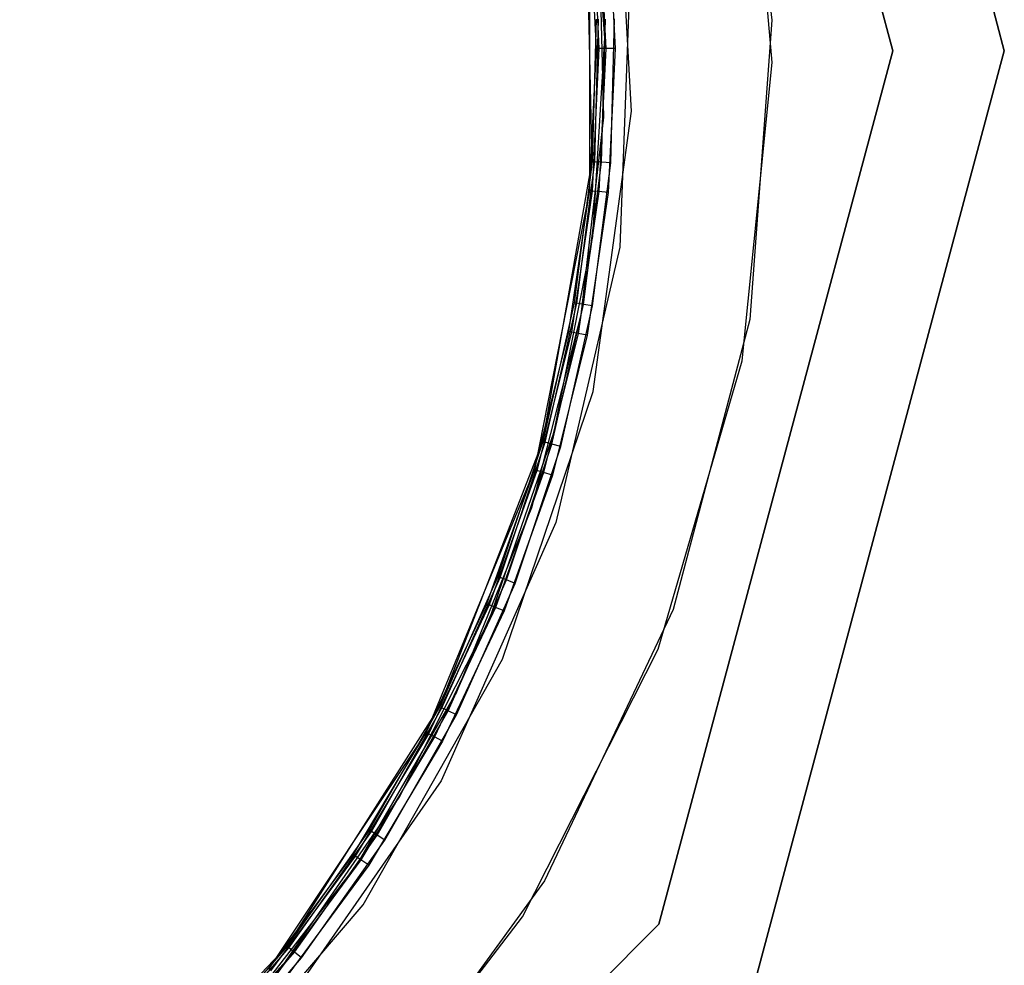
# Model space of a CAD drawing. Extents: x -2 to 2, y -2 to 5.79.
# Tile 4 of 9: x 0.94 to 2, y -0.98 to 0.03. Entities that reach past the tile are written whole.
import ezdxf

# ---------------------------------------------------------------- set-up
doc = ezdxf.new("R2010")
doc.units = 0
doc.header["$LTSCALE"] = 2.54
doc.layers.get('0').update_dxf_attribs({"color": 13, "linetype": 'CONTINUOUS'})

# ---------------------------------------------------------------- blocks, each defined once
blk = doc.blocks.new('GRUPUJ_5')
at = {"color": 0}
for p, q in [((3.7321, 3), (4, 2)), ((3.7321, 3), (4, 2)), ((4, 2, 60), (3.7321, 3, 60)), ((4, 2, 60), (3.7321, 3, 60)), ((3.88, 2), (3.6281, 2.94)), ((3.6281, 2.94, 60), (3.88, 2, 60)), ((3.6281, 2.94, 60), (3.88, 2, 60)), ((3.88, 2), (3.6281, 2.94)), ((3.7139, 2.3538, 58.28), (3.7497, 2.0328, 58.28)), ((3.7139, 2.3538, 58.28), (3.7497, 2.0328, 58.28)), ((3.7139, 2.3538, 58.55), (3.7497, 2.0328, 58.55)), ((3.7139, 2.3538, 58.55), (3.7497, 2.0328, 58.55)), ((3.75, 1.9874, 1.45), (3.7225, 2.3092, 1.45)), ((3.75, 1.9874, 1.72), (3.7225, 2.3092, 1.72)), ((3.75, 1.9874, 1.72), (3.7225, 2.3092, 1.72)), ((3.75, 1.9874, 1.45), (3.7225, 2.3092, 1.45)), ((3.5987, 1.9348, 1.45), (3.5821, 2.2385, 1.45)), ((3.5987, 1.9348, 1.45), (3.5821, 2.2385, 1.45)), ((3.5987, 1.9348, 1.5), (3.5821, 2.2385, 1.5)), ((3.5987, 1.9348, 1.5), (3.5821, 2.2385, 1.5)), ((3.5699, 2.014, 1.72), (3.5534, 2.2276, 1.72)), ((3.5563, 1.8807, 1.45), (3.5497, 2.1867, 1.45)), ((3.5563, 1.8807, 1.45), (3.5497, 2.1867, 1.45)), ((3.5609, 2.0022, 58.52), (3.5532, 2.1552, 58.55)), ((3.5532, 2.1552, 58.55), (3.5536, 1.8492, 58.55)), ((3.5532, 2.1552, 58.55), (3.5536, 1.8492, 58.55)), ((3.5609, 2.0022, 58.52), (3.5532, 2.1552, 58.55)), ((3.5609, 2.0022, 58.52), (3.5532, 2.1552, 58.52)), ((3.5609, 2.0022, 58.52), (3.5532, 2.1552, 58.52)), ((3.5558, 2.1555, 58.51), (3.5636, 2.0022, 58.51)), ((3.5558, 2.1555, 58.51), (3.5636, 2.0022, 58.51)), ((3.5631, 2.1562, 58.5027), (3.5709, 2.0023, 58.5027)), ((3.5631, 2.1562, 58.5027), (3.5709, 2.0023, 58.5027)), ((3.5731, 2.1572, 58.5), (3.5809, 2.0023, 58.5)), ((3.5731, 2.1572, 58.5), (3.5809, 2.0023, 58.5)), ((3.5635, 2.1428, 58.28), (3.5684, 1.9286, 58.28)), ((3.5973, 2.0927, 58.55), (3.586, 1.7887, 58.55)), ((3.5973, 2.0927, 58.55), (3.586, 1.7887, 58.55)), ((3.5973, 2.0927, 58.5), (3.586, 1.7887, 58.5)), ((3.5973, 2.0927, 58.5), (3.586, 1.7887, 58.5)), ((3.5605, 2.0339, 1.48), (3.5563, 1.8807, 1.48)), ((3.5605, 2.0339, 1.48), (3.5563, 1.8807, 1.45)), ((3.5605, 2.0339, 1.48), (3.5563, 1.8807, 1.45)), ((3.5605, 2.0339, 1.48), (3.5563, 1.8807, 1.48)), ((3.559, 1.8805, 1.49), (3.5632, 2.0339, 1.49)), ((3.559, 1.8805, 1.49), (3.5632, 2.0339, 1.49)), ((3.5663, 1.88, 1.4973), (3.5705, 2.0341, 1.4973)), ((3.5663, 1.88, 1.4973), (3.5705, 2.0341, 1.4973)), ((3.5763, 1.8792, 1.5), (3.5805, 2.0343, 1.5)), ((3.5763, 1.8792, 1.5), (3.5805, 2.0343, 1.5)), ((3.7497, 2.0328, 58.28), (3.7259, 1.7108, 58.28)), ((3.7497, 2.0328, 58.28), (3.7259, 1.7108, 58.28)), ((3.7497, 2.0328, 58.55), (3.7259, 1.7108, 58.55)), ((3.7497, 2.0328, 58.55), (3.7259, 1.7108, 58.55)), ((3.7497, 2.0328, 58.28), (3.7497, 2.0328, 58.55)), ((3.7497, 2.0328, 58.28), (3.7497, 2.0328, 58.55)), ((3.5572, 1.8001, 1.72), (3.5699, 2.014, 1.72)), ((3.5536, 1.8492, 58.55), (3.5609, 2.0022, 58.52)), ((3.5536, 1.8492, 58.52), (3.5609, 2.0022, 58.52)), ((3.5536, 1.8492, 58.55), (3.5609, 2.0022, 58.52)), ((3.5536, 1.8492, 58.52), (3.5609, 2.0022, 58.52)), ((3.5636, 2.0022, 58.51), (3.5563, 1.849, 58.51)), ((3.5636, 2.0022, 58.51), (3.5563, 1.849, 58.51)), ((3.5636, 2.0022, 58.51), (3.5609, 2.0022, 58.52)), ((3.5636, 2.0022, 58.51), (3.5609, 2.0022, 58.52)), ((3.5709, 2.0023, 58.5027), (3.5636, 1.8483, 58.5027)), ((3.5709, 2.0023, 58.5027), (3.5636, 1.8483, 58.5027)), ((3.5709, 2.0023, 58.5027), (3.5636, 2.0022, 58.51)), ((3.5709, 2.0023, 58.5027), (3.5636, 2.0022, 58.51)), ((3.5809, 2.0023, 58.5), (3.5709, 2.0023, 58.5027)), ((3.5809, 2.0023, 58.5), (3.5709, 2.0023, 58.5027)), ((3.5809, 2.0023, 58.5), (3.5735, 1.8473, 58.5)), ((3.5809, 2.0023, 58.5), (3.5735, 1.8473, 58.5)), ((3.6281, 1.06), (3.88, 2)), ((3.88, 2, 60), (3.6281, 1.06, 60)), ((3.88, 2, 60), (3.6281, 1.06, 60)), ((3.6281, 1.06), (3.88, 2)), ((4, 2), (3.7321, 1)), ((4, 2), (3.7321, 1)), ((3.7321, 1, 60), (4, 2, 60)), ((3.7321, 1, 60), (4, 2, 60)), ((3.88, 2, 60), (3.88, 2)), ((3.88, 2, 60), (3.88, 2)), ((4, 2), (4, 2, 60)), ((4, 2), (4, 2, 60)), ((3.7178, 1.6661, 1.45), (3.75, 1.9874, 1.45)), ((3.7178, 1.6661, 1.72), (3.75, 1.9874, 1.72)), ((3.7178, 1.6661, 1.45), (3.75, 1.9874, 1.45)), ((3.7178, 1.6661, 1.72), (3.75, 1.9874, 1.72)), ((3.75, 1.9874, 1.72), (3.75, 1.9874, 1.45)), ((3.75, 1.9874, 1.72), (3.75, 1.9874, 1.45)), ((3.5574, 1.6334, 1.45), (3.5987, 1.9348, 1.45)), ((3.5574, 1.6334, 1.45), (3.5987, 1.9348, 1.45)), ((3.5574, 1.6334, 1.5), (3.5987, 1.9348, 1.5)), ((3.5574, 1.6334, 1.5), (3.5987, 1.9348, 1.5)), ((3.5987, 1.9348, 1.45), (3.5987, 1.9348, 1.5)), ((3.5987, 1.9348, 1.45), (3.5987, 1.9348, 1.5)), ((3.5684, 1.9286, 58.28), (3.544, 1.7157, 58.28)), ((3.5032, 1.5794, 1.45), (3.5563, 1.8807, 1.45)), ((3.5032, 1.5794, 1.45), (3.5563, 1.8807, 1.45)), ((3.5563, 1.8807, 1.48), (3.5371, 1.7288, 1.48)), ((3.5563, 1.8807, 1.45), (3.5371, 1.7288, 1.48)), ((3.5563, 1.8807, 1.48), (3.5371, 1.7288, 1.48)), ((3.5563, 1.8807, 1.45), (3.5371, 1.7288, 1.48)), ((3.5398, 1.7283, 1.49), (3.559, 1.8805, 1.49)), ((3.5398, 1.7283, 1.49), (3.559, 1.8805, 1.49)), ((3.547, 1.727, 1.4973), (3.5663, 1.88, 1.4973)), ((3.547, 1.727, 1.4973), (3.5663, 1.88, 1.4973)), ((3.559, 1.8805, 1.49), (3.5563, 1.8807, 1.48)), ((3.559, 1.8805, 1.49), (3.5563, 1.8807, 1.48)), ((3.5563, 1.8807, 1.48), (3.5563, 1.8807, 1.45)), ((3.5563, 1.8807, 1.48), (3.5563, 1.8807, 1.45)), ((3.5568, 1.7253, 1.5), (3.5763, 1.8792, 1.5)), ((3.5568, 1.7253, 1.5), (3.5763, 1.8792, 1.5)), ((3.5663, 1.88, 1.4973), (3.559, 1.8805, 1.49)), ((3.5663, 1.88, 1.4973), (3.559, 1.8805, 1.49)), ((3.5763, 1.8792, 1.5), (3.5663, 1.88, 1.4973)), ((3.5763, 1.8792, 1.5), (3.5663, 1.88, 1.4973)), ((3.5536, 1.8492, 58.55), (3.4943, 1.549, 58.55)), ((3.5536, 1.8492, 58.55), (3.4943, 1.549, 58.55)), ((3.5313, 1.6977, 58.52), (3.5536, 1.8492, 58.55)), ((3.5313, 1.6977, 58.52), (3.5536, 1.8492, 58.52)), ((3.5313, 1.6977, 58.52), (3.5536, 1.8492, 58.55)), ((3.5313, 1.6977, 58.52), (3.5536, 1.8492, 58.52)), ((3.5563, 1.849, 58.51), (3.534, 1.6972, 58.51)), ((3.5563, 1.849, 58.51), (3.534, 1.6972, 58.51)), ((3.5636, 1.8483, 58.5027), (3.5412, 1.6957, 58.5027)), ((3.5636, 1.8483, 58.5027), (3.5412, 1.6957, 58.5027)), ((3.5735, 1.8473, 58.5), (3.551, 1.6938, 58.5)), ((3.5735, 1.8473, 58.5), (3.551, 1.6938, 58.5)), ((3.5536, 1.8492, 58.52), (3.5536, 1.8492, 58.55)), ((3.5536, 1.8492, 58.52), (3.5536, 1.8492, 58.55)), ((3.5563, 1.849, 58.51), (3.5536, 1.8492, 58.52)), ((3.5563, 1.849, 58.51), (3.5536, 1.8492, 58.52)), ((3.5636, 1.8483, 58.5027), (3.5563, 1.849, 58.51)), ((3.5636, 1.8483, 58.5027), (3.5563, 1.849, 58.51)), ((3.5735, 1.8473, 58.5), (3.5636, 1.8483, 58.5027)), ((3.5735, 1.8473, 58.5), (3.5636, 1.8483, 58.5027)), ((3.5155, 1.5899, 1.72), (3.5572, 1.8001, 1.72)), ((3.586, 1.7887, 58.55), (3.5173, 1.4924, 58.55)), ((3.586, 1.7887, 58.5), (3.5173, 1.4924, 58.5)), ((3.586, 1.7887, 58.55), (3.5173, 1.4924, 58.55)), ((3.586, 1.7887, 58.5), (3.5173, 1.4924, 58.5)), ((3.586, 1.7887, 58.55), (3.586, 1.7887, 58.5)), ((3.586, 1.7887, 58.55), (3.586, 1.7887, 58.5)), ((3.5371, 1.7288, 1.48), (3.5032, 1.5794, 1.48)), ((3.5371, 1.7288, 1.48), (3.5032, 1.5794, 1.45)), ((3.5371, 1.7288, 1.48), (3.5032, 1.5794, 1.45)), ((3.5371, 1.7288, 1.48), (3.5032, 1.5794, 1.48)), ((3.5057, 1.5787, 1.49), (3.5398, 1.7283, 1.49)), ((3.5057, 1.5787, 1.49), (3.5398, 1.7283, 1.49)), ((3.5398, 1.7283, 1.49), (3.5371, 1.7288, 1.48)), ((3.5398, 1.7283, 1.49), (3.5371, 1.7288, 1.48)), ((3.547, 1.727, 1.4973), (3.5398, 1.7283, 1.49)), ((3.547, 1.727, 1.4973), (3.5398, 1.7283, 1.49)), ((3.5128, 1.5767, 1.4973), (3.547, 1.727, 1.4973)), ((3.5128, 1.5767, 1.4973), (3.547, 1.727, 1.4973)), ((3.5224, 1.574, 1.5), (3.5568, 1.7253, 1.5)), ((3.5224, 1.574, 1.5), (3.5568, 1.7253, 1.5)), ((3.5568, 1.7253, 1.5), (3.547, 1.727, 1.4973)), ((3.5568, 1.7253, 1.5), (3.547, 1.727, 1.4973)), ((3.544, 1.7157, 58.28), (3.4909, 1.5081, 58.28)), ((3.7259, 1.7108, 58.28), (3.6434, 1.3986, 58.28)), ((3.7259, 1.7108, 58.28), (3.6434, 1.3986, 58.28)), ((3.7259, 1.7108, 58.55), (3.6434, 1.3986, 58.55)), ((3.7259, 1.7108, 58.55), (3.6434, 1.3986, 58.55)), ((3.7259, 1.7108, 58.28), (3.7259, 1.7108, 58.55)), ((3.7259, 1.7108, 58.28), (3.7259, 1.7108, 58.55)), ((3.4943, 1.549, 58.52), (3.5313, 1.6977, 58.52)), ((3.4943, 1.549, 58.55), (3.5313, 1.6977, 58.52)), ((3.4943, 1.549, 58.55), (3.5313, 1.6977, 58.52)), ((3.4943, 1.549, 58.52), (3.5313, 1.6977, 58.52)), ((3.534, 1.6972, 58.51), (3.4969, 1.5483, 58.51)), ((3.534, 1.6972, 58.51), (3.4969, 1.5483, 58.51)), ((3.534, 1.6972, 58.51), (3.5313, 1.6977, 58.52)), ((3.534, 1.6972, 58.51), (3.5313, 1.6977, 58.52)), ((3.5412, 1.6957, 58.5027), (3.534, 1.6972, 58.51)), ((3.5412, 1.6957, 58.5027), (3.534, 1.6972, 58.51)), ((3.5412, 1.6957, 58.5027), (3.5039, 1.5462, 58.5027)), ((3.5412, 1.6957, 58.5027), (3.5039, 1.5462, 58.5027)), ((3.551, 1.6938, 58.5), (3.5135, 1.5433, 58.5)), ((3.551, 1.6938, 58.5), (3.5135, 1.5433, 58.5)), ((3.551, 1.6938, 58.5), (3.5412, 1.6957, 58.5027)), ((3.551, 1.6938, 58.5), (3.5412, 1.6957, 58.5027)), ((3.6272, 1.3561, 1.72), (3.7178, 1.6661, 1.72)), ((3.6272, 1.3561, 1.45), (3.7178, 1.6661, 1.45)), ((3.6272, 1.3561, 1.45), (3.7178, 1.6661, 1.45)), ((3.6272, 1.3561, 1.72), (3.7178, 1.6661, 1.72)), ((3.7178, 1.6661, 1.72), (3.7178, 1.6661, 1.45)), ((3.7178, 1.6661, 1.72), (3.7178, 1.6661, 1.45)), ((3.4599, 1.3453, 1.45), (3.5574, 1.6334, 1.45)), ((3.4599, 1.3453, 1.45), (3.5574, 1.6334, 1.45)), ((3.4599, 1.3453, 1.5), (3.5574, 1.6334, 1.5)), ((3.4599, 1.3453, 1.5), (3.5574, 1.6334, 1.5)), ((3.5574, 1.6334, 1.45), (3.5574, 1.6334, 1.5)), ((3.5574, 1.6334, 1.45), (3.5574, 1.6334, 1.5)), ((3.3922, 1.2942, 1.45), (3.5032, 1.5794, 1.45)), ((3.3922, 1.2942, 1.45), (3.5032, 1.5794, 1.45)), ((3.4455, 1.3873, 1.72), (3.5155, 1.5899, 1.72)), ((3.5032, 1.5794, 1.48), (3.4547, 1.4341, 1.48)), ((3.5032, 1.5794, 1.45), (3.4547, 1.4341, 1.48)), ((3.5032, 1.5794, 1.48), (3.4547, 1.4341, 1.48)), ((3.5032, 1.5794, 1.45), (3.4547, 1.4341, 1.48)), ((3.5057, 1.5787, 1.49), (3.5032, 1.5794, 1.48)), ((3.5057, 1.5787, 1.49), (3.5032, 1.5794, 1.48)), ((3.5032, 1.5794, 1.48), (3.5032, 1.5794, 1.45)), ((3.5032, 1.5794, 1.48), (3.5032, 1.5794, 1.45)), ((3.4572, 1.4331, 1.49), (3.5057, 1.5787, 1.49)), ((3.4572, 1.4331, 1.49), (3.5057, 1.5787, 1.49)), ((3.464, 1.4305, 1.4973), (3.5128, 1.5767, 1.4973)), ((3.464, 1.4305, 1.4973), (3.5128, 1.5767, 1.4973)), ((3.4733, 1.4268, 1.5), (3.5224, 1.574, 1.5)), ((3.4733, 1.4268, 1.5), (3.5224, 1.574, 1.5)), ((3.5128, 1.5767, 1.4973), (3.5057, 1.5787, 1.49)), ((3.5128, 1.5767, 1.4973), (3.5057, 1.5787, 1.49)), ((3.5224, 1.574, 1.5), (3.5128, 1.5767, 1.4973)), ((3.5224, 1.574, 1.5), (3.5128, 1.5767, 1.4973)), ((3.4943, 1.549, 58.55), (3.3776, 1.2662, 58.55)), ((3.4943, 1.549, 58.55), (3.3776, 1.2662, 58.55)), ((3.4429, 1.4047, 58.52), (3.4943, 1.549, 58.55)), ((3.4429, 1.4047, 58.52), (3.4943, 1.549, 58.55)), ((3.4429, 1.4047, 58.52), (3.4943, 1.549, 58.52)), ((3.4429, 1.4047, 58.52), (3.4943, 1.549, 58.52)), ((3.4969, 1.5483, 58.51), (3.4454, 1.4037, 58.51)), ((3.4969, 1.5483, 58.51), (3.4454, 1.4037, 58.51)), ((3.4943, 1.549, 58.52), (3.4943, 1.549, 58.55)), ((3.4943, 1.549, 58.52), (3.4943, 1.549, 58.55)), ((3.4969, 1.5483, 58.51), (3.4943, 1.549, 58.52)), ((3.4969, 1.5483, 58.51), (3.4943, 1.549, 58.52)), ((3.5039, 1.5462, 58.5027), (3.4969, 1.5483, 58.51)), ((3.5039, 1.5462, 58.5027), (3.4969, 1.5483, 58.51)), ((3.5039, 1.5462, 58.5027), (3.4522, 1.4009, 58.5027)), ((3.5039, 1.5462, 58.5027), (3.4522, 1.4009, 58.5027)), ((3.5135, 1.5433, 58.5), (3.4614, 1.3971, 58.5)), ((3.5135, 1.5433, 58.5), (3.4614, 1.3971, 58.5)), ((3.5135, 1.5433, 58.5), (3.5039, 1.5462, 58.5027)), ((3.5135, 1.5433, 58.5), (3.5039, 1.5462, 58.5027)), ((3.4909, 1.5081, 58.28), (3.4101, 1.3096, 58.28)), ((3.5173, 1.4924, 58.55), (3.3939, 1.2144, 58.55)), ((3.5173, 1.4924, 58.5), (3.3939, 1.2144, 58.5)), ((3.5173, 1.4924, 58.55), (3.3939, 1.2144, 58.55)), ((3.5173, 1.4924, 58.5), (3.3939, 1.2144, 58.5)), ((3.5173, 1.4924, 58.55), (3.5173, 1.4924, 58.5)), ((3.5173, 1.4924, 58.55), (3.5173, 1.4924, 58.5)), ((3.4547, 1.4341, 1.48), (3.3922, 1.2942, 1.48)), ((3.4547, 1.4341, 1.48), (3.3922, 1.2942, 1.45)), ((3.4547, 1.4341, 1.48), (3.3922, 1.2942, 1.48)), ((3.4547, 1.4341, 1.48), (3.3922, 1.2942, 1.45)), ((3.3946, 1.293, 1.49), (3.4572, 1.4331, 1.49)), ((3.3946, 1.293, 1.49), (3.4572, 1.4331, 1.49)), ((3.4572, 1.4331, 1.49), (3.4547, 1.4341, 1.48)), ((3.4572, 1.4331, 1.49), (3.4547, 1.4341, 1.48)), ((3.464, 1.4305, 1.4973), (3.4572, 1.4331, 1.49)), ((3.464, 1.4305, 1.4973), (3.4572, 1.4331, 1.49)), ((3.4011, 1.2897, 1.4973), (3.464, 1.4305, 1.4973)), ((3.4011, 1.2897, 1.4973), (3.464, 1.4305, 1.4973)), ((3.4101, 1.2852, 1.5), (3.4733, 1.4268, 1.5)), ((3.4101, 1.2852, 1.5), (3.4733, 1.4268, 1.5)), ((3.4733, 1.4268, 1.5), (3.464, 1.4305, 1.4973)), ((3.4733, 1.4268, 1.5), (3.464, 1.4305, 1.4973)), ((3.3776, 1.2662, 58.55), (3.4429, 1.4047, 58.52)), ((3.3776, 1.2662, 58.52), (3.4429, 1.4047, 58.52)), ((3.3776, 1.2662, 58.55), (3.4429, 1.4047, 58.52)), ((3.3776, 1.2662, 58.52), (3.4429, 1.4047, 58.52)), ((3.4454, 1.4037, 58.51), (3.38, 1.2649, 58.51)), ((3.4454, 1.4037, 58.51), (3.38, 1.2649, 58.51)), ((3.4522, 1.4009, 58.5027), (3.3865, 1.2615, 58.5027)), ((3.4522, 1.4009, 58.5027), (3.3865, 1.2615, 58.5027)), ((3.4454, 1.4037, 58.51), (3.4429, 1.4047, 58.52)), ((3.4454, 1.4037, 58.51), (3.4429, 1.4047, 58.52)), ((3.4522, 1.4009, 58.5027), (3.4454, 1.4037, 58.51)), ((3.4522, 1.4009, 58.5027), (3.4454, 1.4037, 58.51)), ((3.4614, 1.3971, 58.5), (3.4522, 1.4009, 58.5027)), ((3.4614, 1.3971, 58.5), (3.4522, 1.4009, 58.5027)), ((3.4614, 1.3971, 58.5), (3.3953, 1.2568, 58.5)), ((3.4614, 1.3971, 58.5), (3.3953, 1.2568, 58.5)), ((3.6434, 1.3986, 58.28), (3.5049, 1.1068, 58.28)), ((3.6434, 1.3986, 58.28), (3.5049, 1.1068, 58.28)), ((3.6434, 1.3986, 58.55), (3.5049, 1.1068, 58.55)), ((3.6434, 1.3986, 58.55), (3.5049, 1.1068, 58.55)), ((3.6434, 1.3986, 58.28), (3.6434, 1.3986, 58.55)), ((3.6434, 1.3986, 58.28), (3.6434, 1.3986, 58.55)), ((3.3486, 1.1962, 1.72), (3.4455, 1.3873, 1.72)), ((3.4812, 1.0681, 1.45), (3.6272, 1.3561, 1.45)), ((3.4812, 1.0681, 1.72), (3.6272, 1.3561, 1.72)), ((3.4812, 1.0681, 1.72), (3.6272, 1.3561, 1.72)), ((3.4812, 1.0681, 1.45), (3.6272, 1.3561, 1.45)), ((3.6272, 1.3561, 1.72), (3.6272, 1.3561, 1.45)), ((3.6272, 1.3561, 1.72), (3.6272, 1.3561, 1.45)), ((3.3096, 1.0808, 1.45), (3.4599, 1.3453, 1.45)), ((3.3096, 1.0808, 1.45), (3.4599, 1.3453, 1.45)), ((3.3096, 1.0808, 1.5), (3.4599, 1.3453, 1.5)), ((3.3096, 1.0808, 1.5), (3.4599, 1.3453, 1.5)), ((3.4599, 1.3453, 1.45), (3.4599, 1.3453, 1.5)), ((3.4599, 1.3453, 1.45), (3.4599, 1.3453, 1.5)), ((3.4101, 1.3096, 58.28), (3.3029, 1.1241, 58.28)), ((3.2278, 1.0362, 1.45), (3.3922, 1.2942, 1.45)), ((3.2278, 1.0362, 1.45), (3.3922, 1.2942, 1.45)), ((3.3922, 1.2942, 1.48), (3.3163, 1.1612, 1.48)), ((3.3922, 1.2942, 1.45), (3.3163, 1.1612, 1.48)), ((3.3922, 1.2942, 1.48), (3.3163, 1.1612, 1.48)), ((3.3922, 1.2942, 1.45), (3.3163, 1.1612, 1.48)), ((3.3946, 1.293, 1.49), (3.3922, 1.2942, 1.48)), ((3.3946, 1.293, 1.49), (3.3922, 1.2942, 1.48)), ((3.3922, 1.2942, 1.48), (3.3922, 1.2942, 1.45)), ((3.3922, 1.2942, 1.48), (3.3922, 1.2942, 1.45)), ((3.3186, 1.1597, 1.49), (3.3946, 1.293, 1.49)), ((3.3186, 1.1597, 1.49), (3.3946, 1.293, 1.49)), ((3.3248, 1.1558, 1.4973), (3.4011, 1.2897, 1.4973)), ((3.3248, 1.1558, 1.4973), (3.4011, 1.2897, 1.4973)), ((3.3332, 1.1504, 1.5), (3.4101, 1.2852, 1.5)), ((3.3332, 1.1504, 1.5), (3.4101, 1.2852, 1.5)), ((3.4011, 1.2897, 1.4973), (3.3946, 1.293, 1.49)), ((3.4011, 1.2897, 1.4973), (3.3946, 1.293, 1.49)), ((3.4101, 1.2852, 1.5), (3.4011, 1.2897, 1.4973)), ((3.4101, 1.2852, 1.5), (3.4011, 1.2897, 1.4973)), ((3.3776, 1.2662, 58.55), (3.208, 1.0115, 58.55)), ((3.3776, 1.2662, 58.55), (3.208, 1.0115, 58.55)), ((3.2991, 1.1347, 58.52), (3.3776, 1.2662, 58.55)), ((3.2991, 1.1347, 58.52), (3.3776, 1.2662, 58.52)), ((3.2991, 1.1347, 58.52), (3.3776, 1.2662, 58.55)), ((3.2991, 1.1347, 58.52), (3.3776, 1.2662, 58.52)), ((3.38, 1.2649, 58.51), (3.3013, 1.1332, 58.51)), ((3.38, 1.2649, 58.51), (3.3013, 1.1332, 58.51)), ((3.3865, 1.2615, 58.5027), (3.3074, 1.1291, 58.5027)), ((3.3865, 1.2615, 58.5027), (3.3074, 1.1291, 58.5027)), ((3.3776, 1.2662, 58.52), (3.3776, 1.2662, 58.55)), ((3.3776, 1.2662, 58.52), (3.3776, 1.2662, 58.55)), ((3.38, 1.2649, 58.51), (3.3776, 1.2662, 58.52)), ((3.38, 1.2649, 58.51), (3.3776, 1.2662, 58.52)), ((3.3865, 1.2615, 58.5027), (3.38, 1.2649, 58.51)), ((3.3865, 1.2615, 58.5027), (3.38, 1.2649, 58.51)), ((3.3953, 1.2568, 58.5), (3.3865, 1.2615, 58.5027)), ((3.3953, 1.2568, 58.5), (3.3865, 1.2615, 58.5027)), ((3.3953, 1.2568, 58.5), (3.3157, 1.1236, 58.5)), ((3.3953, 1.2568, 58.5), (3.3157, 1.1236, 58.5)), ((3.3939, 1.2144, 58.55), (3.22, 0.9648, 58.55)), ((3.3939, 1.2144, 58.55), (3.22, 0.9648, 58.55)), ((3.3939, 1.2144, 58.5), (3.22, 0.9648, 58.5)), ((3.3939, 1.2144, 58.5), (3.22, 0.9648, 58.5)), ((3.3939, 1.2144, 58.55), (3.3939, 1.2144, 58.5)), ((3.3939, 1.2144, 58.55), (3.3939, 1.2144, 58.5)), ((3.2266, 1.0201, 1.72), (3.3486, 1.1962, 1.72)), ((3.3163, 1.1612, 1.48), (3.2278, 1.0362, 1.48)), ((3.3163, 1.1612, 1.48), (3.2278, 1.0362, 1.45)), ((3.3163, 1.1612, 1.48), (3.2278, 1.0362, 1.45)), ((3.3163, 1.1612, 1.48), (3.2278, 1.0362, 1.48)), ((3.2299, 1.0345, 1.49), (3.3186, 1.1597, 1.49)), ((3.2299, 1.0345, 1.49), (3.3186, 1.1597, 1.49)), ((3.2357, 1.03, 1.4973), (3.3248, 1.1558, 1.4973)), ((3.2357, 1.03, 1.4973), (3.3248, 1.1558, 1.4973)), ((3.3186, 1.1597, 1.49), (3.3163, 1.1612, 1.48)), ((3.3186, 1.1597, 1.49), (3.3163, 1.1612, 1.48)), ((3.3248, 1.1558, 1.4973), (3.3186, 1.1597, 1.49)), ((3.3248, 1.1558, 1.4973), (3.3186, 1.1597, 1.49)), ((3.3332, 1.1504, 1.5), (3.3248, 1.1558, 1.4973)), ((3.3332, 1.1504, 1.5), (3.3248, 1.1558, 1.4973)), ((3.2435, 1.0238, 1.5), (3.3332, 1.1504, 1.5)), ((3.2435, 1.0238, 1.5), (3.3332, 1.1504, 1.5)), ((3.208, 1.0115, 58.52), (3.2991, 1.1347, 58.52)), ((3.208, 1.0115, 58.55), (3.2991, 1.1347, 58.52)), ((3.208, 1.0115, 58.55), (3.2991, 1.1347, 58.52)), ((3.208, 1.0115, 58.52), (3.2991, 1.1347, 58.52)), ((3.3013, 1.1332, 58.51), (3.2991, 1.1347, 58.52)), ((3.3013, 1.1332, 58.51), (3.2991, 1.1347, 58.52)), ((3.3029, 1.1241, 58.28), (3.1715, 0.9548, 58.28)), ((3.3013, 1.1332, 58.51), (3.2101, 1.0098, 58.51)), ((3.3013, 1.1332, 58.51), (3.2101, 1.0098, 58.51)), ((3.3074, 1.1291, 58.5027), (3.2157, 1.0052, 58.5027)), ((3.3074, 1.1291, 58.5027), (3.2157, 1.0052, 58.5027)), ((3.3074, 1.1291, 58.5027), (3.3013, 1.1332, 58.51)), ((3.3074, 1.1291, 58.5027), (3.3013, 1.1332, 58.51)), ((3.3157, 1.1236, 58.5), (3.3074, 1.1291, 58.5027)), ((3.3157, 1.1236, 58.5), (3.3074, 1.1291, 58.5027)), ((3.3157, 1.1236, 58.5), (3.2235, 0.9988, 58.5)), ((3.3157, 1.1236, 58.5), (3.2235, 0.9988, 58.5)), ((3.5049, 1.1068, 58.28), (3.3152, 0.8455, 58.28)), ((3.5049, 1.1068, 58.28), (3.3152, 0.8455, 58.28)), ((3.5049, 1.1068, 58.55), (3.3152, 0.8455, 58.55)), ((3.5049, 1.1068, 58.55), (3.3152, 0.8455, 58.55)), ((3.5049, 1.1068, 58.28), (3.5049, 1.1068, 58.55)), ((3.5049, 1.1068, 58.28), (3.5049, 1.1068, 58.55)), ((3.112, 0.8496, 1.45), (3.3096, 1.0808, 1.45)), ((3.112, 0.8496, 1.45), (3.3096, 1.0808, 1.45)), ((3.112, 0.8496, 1.5), (3.3096, 1.0808, 1.5)), ((3.112, 0.8496, 1.5), (3.3096, 1.0808, 1.5)), ((3.3096, 1.0808, 1.45), (3.3096, 1.0808, 1.5)), ((3.3096, 1.0808, 1.45), (3.3096, 1.0808, 1.5)), ((3.2848, 0.8118, 1.45), (3.4812, 1.0681, 1.45)), ((3.2848, 0.8118, 1.72), (3.4812, 1.0681, 1.72)), ((3.2848, 0.8118, 1.45), (3.4812, 1.0681, 1.45)), ((3.2848, 0.8118, 1.72), (3.4812, 1.0681, 1.72)), ((3.4812, 1.0681, 1.72), (3.4812, 1.0681, 1.45)), ((3.4812, 1.0681, 1.72), (3.4812, 1.0681, 1.45)), ((2.94, 0.3719), (3.6281, 1.06)), ((3.6281, 1.06, 60), (2.94, 0.3719, 60)), ((3.6281, 1.06, 60), (2.94, 0.3719, 60)), ((2.94, 0.3719), (3.6281, 1.06)), ((3.6281, 1.06, 60), (3.6281, 1.06)), ((3.6281, 1.06, 60), (3.6281, 1.06)), ((3.0162, 0.8152, 1.45), (3.2278, 1.0362, 1.45)), ((3.0162, 0.8152, 1.45), (3.2278, 1.0362, 1.45)), ((3.2278, 1.0362, 1.48), (3.1274, 0.9205, 1.48)), ((3.2278, 1.0362, 1.45), (3.1274, 0.9205, 1.48)), ((3.2278, 1.0362, 1.48), (3.1274, 0.9205, 1.48)), ((3.2278, 1.0362, 1.45), (3.1274, 0.9205, 1.48)), ((3.1293, 0.9186, 1.49), (3.2299, 1.0345, 1.49)), ((3.1293, 0.9186, 1.49), (3.2299, 1.0345, 1.49)), ((3.1346, 0.9136, 1.4973), (3.2357, 1.03, 1.4973)), ((3.1346, 0.9136, 1.4973), (3.2357, 1.03, 1.4973)), ((3.2299, 1.0345, 1.49), (3.2278, 1.0362, 1.48)), ((3.2299, 1.0345, 1.49), (3.2278, 1.0362, 1.48)), ((3.2278, 1.0362, 1.48), (3.2278, 1.0362, 1.45)), ((3.2278, 1.0362, 1.48), (3.2278, 1.0362, 1.45)), ((3.2357, 1.03, 1.4973), (3.2299, 1.0345, 1.49)), ((3.2357, 1.03, 1.4973), (3.2299, 1.0345, 1.49)), ((3.2435, 1.0238, 1.5), (3.2357, 1.03, 1.4973)), ((3.2435, 1.0238, 1.5), (3.2357, 1.03, 1.4973)), ((3.0818, 0.8622, 1.72), (3.2266, 1.0201, 1.72)), ((3.1418, 0.9067, 1.5), (3.2435, 1.0238, 1.5)), ((3.1418, 0.9067, 1.5), (3.2435, 1.0238, 1.5))]:
    blk.add_line(p, q, dxfattribs=at)

msp = doc.modelspace()

# ---------------------------------------------------------------- block references
at = {"color": 0}
msp.add_blockref('GRUPUJ_5', (-2, -2, -60), dxfattribs=at)

doc.saveas('drawing.dxf')
